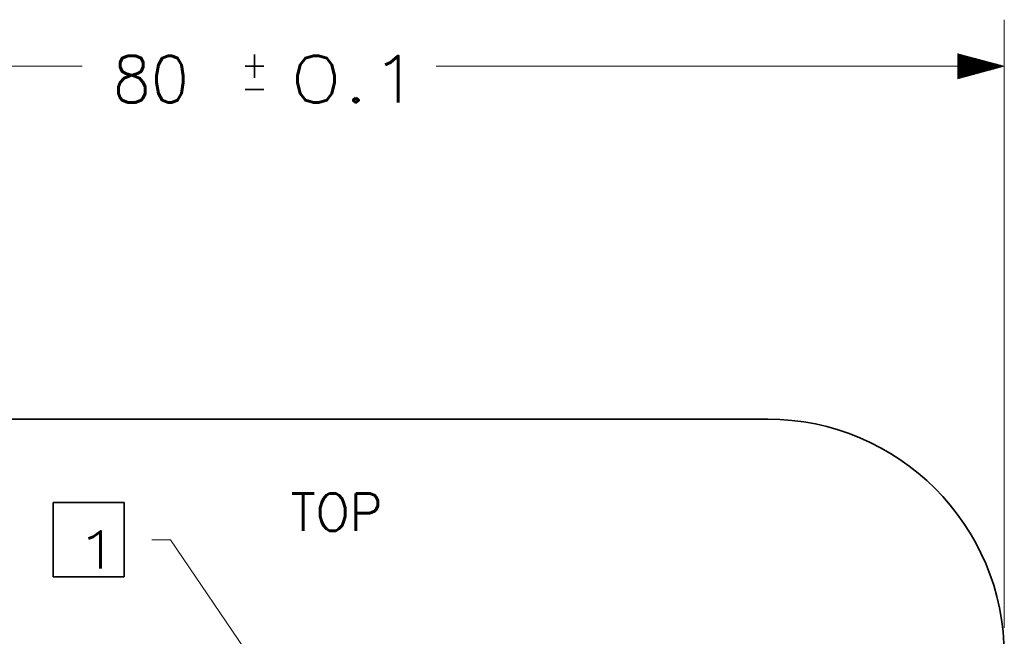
# Model space of a CAD drawing. Header units: millimetres. Extents: x 0 to 297, y 0 to 420.
# Tile 19 of 21: x 98 to 151, y 300 to 333. Entities that reach past the tile are written whole.
import ezdxf

# ---------------------------------------------------------------- set-up
doc = ezdxf.new("R2010")
doc.units = ezdxf.units.MM
doc.layers.add('1', color=7, linetype='Continuous')
doc.styles.add('pwfont', font='simplex.shx')

msp = doc.modelspace()

# ---------------------------------------------------------------- linework, layer by layer
at = {"layer": '1', "color": 113, "linetype": 'Continuous', "lineweight": 13}
for p, q in [((151.017, 300.56), (151.017, 333.219)), ((151.017, 330.719), (148.517, 331.389)), ((148.517, 331.389), (148.517, 330.05)), ((148.517, 331.38), (148.553, 331.38)), ((148.517, 331.38), (148.553, 331.38)), ((148.517, 331.329), (148.742, 331.329)), ((148.517, 331.278), (148.932, 331.278)), ((148.517, 331.227), (149.121, 331.227)), ((148.517, 331.177), (149.311, 331.177)), ((148.517, 331.126), (149.5, 331.126)), ((148.517, 331.075), (149.69, 331.075)), ((148.517, 331.024), (149.88, 331.024)), ((148.517, 330.973), (150.069, 330.973)), ((148.517, 330.923), (150.259, 330.923)), ((148.517, 330.872), (150.448, 330.872)), ((71.017, 330.719), (101.517, 330.719)), ((151.017, 330.719), (120.517, 330.719)), ((148.517, 330.821), (150.638, 330.821)), ((148.517, 330.77), (150.828, 330.77)), ((148.517, 330.05), (151.017, 330.719)), ((148.517, 330.719), (151.017, 330.719)), ((148.517, 330.719), (151.017, 330.719)), ((148.517, 330.669), (150.828, 330.669)), ((148.517, 330.618), (150.638, 330.618)), ((148.517, 330.567), (150.448, 330.567)), ((148.517, 330.516), (150.259, 330.516)), ((148.517, 330.465), (150.069, 330.465)), ((148.517, 330.415), (149.88, 330.415)), ((148.517, 330.364), (149.69, 330.364)), ((148.517, 330.313), (149.5, 330.313)), ((148.517, 330.262), (149.311, 330.262)), ((148.517, 330.211), (149.121, 330.211)), ((148.517, 330.161), (148.932, 330.161)), ((148.517, 330.11), (148.742, 330.11)), ((148.517, 330.059), (148.553, 330.059)), ((148.517, 330.059), (148.553, 330.059)), ((105.254, 305.287), (106.254, 305.287)), ((106.254, 305.287), (113.609, 294.447))]:
    msp.add_line(p, q, dxfattribs=at)
at = {"layer": '1', "color": 113, "linetype": 'Continuous', "lineweight": 35}
for p, q in [((110.767, 331.344), (110.767, 330.094)), ((111.267, 330.719), (110.267, 330.719)), ((110.267, 329.469), (111.267, 329.469)), ((99.964, 303.287), (99.964, 307.287)), ((99.964, 307.287), (103.764, 307.287)), ((103.764, 303.287), (103.764, 307.287)), ((99.964, 303.287), (103.764, 303.287))]:
    msp.add_line(p, q, dxfattribs=at)
at = {"layer": '1', "color": 7, "linetype": 'Continuous', "lineweight": 35}
msp.add_line((83.717, 311.76), (138.317, 311.76), dxfattribs=at)
msp.add_line((83.717, 311.76), (138.317, 311.76), dxfattribs=at)
msp.add_arc((138.317, 299.06), 12.7, 0, 90, dxfattribs=at)
msp.add_arc((138.317, 299.06), 12.7, 0, 90, dxfattribs=at)

# ---------------------------------------------------------------- texts
at = {"layer": '1', "color": 113, "linetype": 'Continuous', "lineweight": 13, "attachment_point": 7, "line_spacing_factor": 0.903614, "style": 'pwfont'}
for s, insert, char_height in [('\\W0.9578;80', (103.15, 328.775), 2.5), ('\\W1.3285;0.1', (112.65, 328.775), 2.5), ('\\W0.9727;TOP', (112.713, 305.768), 2), ('\\W1.5213;1', (101.07, 303.731), 2)]:
    msp.add_mtext(s, dxfattribs=dict(at, insert=insert, char_height=char_height))

doc.saveas('drawing.dxf')
